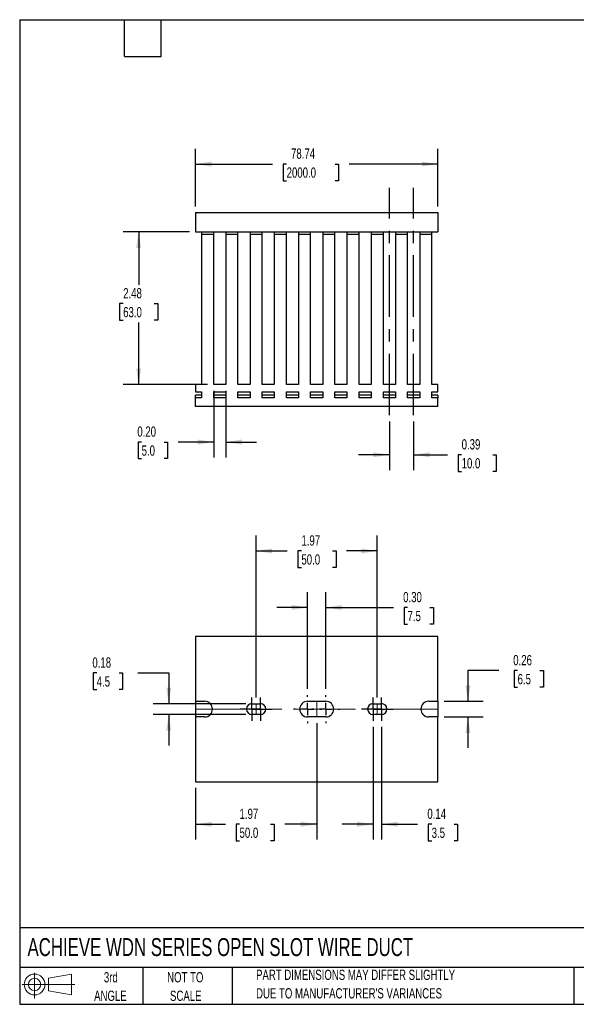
# Model space of a CAD drawing. Header units: inches. Extents: x 0.5 to 21.5, y 0.5 to 16.5.
# Tile 1 of 2: x 0.5 to 9.5, y 0.5 to 16.5. Entities that reach past the tile are written whole.
import ezdxf

# ---------------------------------------------------------------- set-up
doc = ezdxf.new("R2010")
doc.units = ezdxf.units.IN
doc.header["$LTSCALE"] = 2
doc.header["$MEASUREMENT"] = 0
doc.linetypes.add('CENTERX2', pattern=[0.8, 0.5, -0.1, 0.1, -0.1])
doc.layers.add('CENTER', color=40, linetype='CENTERX2')
doc.layers.add('SLD-DEFPOINTS', color=7, linetype='Continuous')
doc.layers.add('DIMENSIONS', color=140, linetype='Continuous', lineweight=25)
doc.layers.add('TEXT', color=140, linetype='Continuous', lineweight=25)
doc.styles.add('SLDTEXTSTYLE0', font='TXT', dxfattribs={"width": 0.7})
doc.dimstyles.new('SLDDIMSTYLE0', dxfattribs={"dimtxt": 0.169922, "dimasz": 0.26, "dimexe": 0, "dimexo": 0.0625, "dimgap": 0.04248, "dimtad": 0, "dimtih": 1, "dimtoh": 1, "dimrnd": 1e-09, "dimzin": 12, "dimdsep": 46, "dimtxsty": 'SLDTEXTSTYLE0', "dimsah": 1, "dimcen": 0.09, "dimadec": 0, "dimazin": 3, "dimtfac": 1, "dimtofl": 0, "dimtmove": 0, "dimatfit": 3, "dimfxl": 0, "dimfrac": 2, "dimtolj": 1, "dimtzin": 12, "dimarcsym": 0})
doc.dimstyles.new('SLDDIMSTYLE1', dxfattribs={"dimtxt": 0.169922, "dimasz": 0.26, "dimexe": 0, "dimexo": 0.0625, "dimgap": 0.04248, "dimtad": 0, "dimtih": 1, "dimtoh": 1, "dimrnd": 1e-09, "dimzin": 0, "dimdsep": 46, "dimtxsty": 'SLDTEXTSTYLE0', "dimsah": 1, "dimcen": 0.09, "dimadec": 0, "dimazin": 0, "dimtfac": 1, "dimtmove": 0, "dimatfit": 0, "dimfxl": 0, "dimfrac": 2, "dimtolj": 1, "dimtzin": 12, "dimarcsym": 0})
doc.dimstyles.new('SLDDIMSTYLE2', dxfattribs={"dimtxt": 0.169922, "dimasz": 0.26, "dimexe": 0, "dimexo": 0.0625, "dimgap": 0.04248, "dimtad": 0, "dimtih": 1, "dimtoh": 1, "dimrnd": 1e-09, "dimdsep": 46, "dimtxsty": 'SLDTEXTSTYLE0', "dimsah": 1, "dimcen": 0.09, "dimadec": 0, "dimazin": 2, "dimtfac": 1, "dimtmove": 0, "dimatfit": 0, "dimfxl": 0, "dimfrac": 2, "dimtolj": 1, "dimtzin": 12, "dimarcsym": 0})

# ---------------------------------------------------------------- blocks, each defined once
blk = doc.blocks.new('Block11')
at = {"color": 7, "linetype": 'Continuous', "lineweight": 18}
for p, q in [((0.204, 0.418), (0.204, 0)), ((0.431, 0.328), (0.801, 0.396)), ((0.431, 0.126), (0.431, 0.328)), ((0.801, 0.396), (0.801, 0.058)), ((0, 0.227), (0.856, 0.227)), ((0.431, 0.126), (0.801, 0.058))]:
    blk.add_line(p, q, dxfattribs=at)
for radius in [0.169, 0.101]:
    blk.add_circle((0.204, 0.227), radius, dxfattribs=at)
blk = doc.blocks.new('Block12')
at = {"layer": 'SLD-DEFPOINTS'}
blk.add_blockref('Block11', (0, 0), dxfattribs=at)
blk = doc.blocks.new('_D')
at = {"layer": 'DIMENSIONS'}
for p, q in [((3.357, 13.467), (3.357, 14.404)), ((7.294, 13.467), (7.294, 14.404)), ((3.357, 14.154), (4.607, 14.154)), ((4.837, 14.154), (4.78, 14.154)), ((4.78, 14.154), (4.78, 13.884)), ((5.625, 14.154), (5.682, 14.154)), ((5.682, 14.154), (5.682, 13.884)), ((7.294, 14.154), (5.855, 14.154)), ((4.78, 13.884), (4.837, 13.884)), ((5.682, 13.884), (5.625, 13.884))]:
    blk.add_line(p, q, dxfattribs=at)
for points in [[(3.357, 14.154), (3.617, 14.114), (3.617, 14.194)], [(7.294, 14.154), (7.034, 14.194), (7.034, 14.114)]]:
    blk.add_solid(points, dxfattribs=at)
at = {"layer": 'DIMENSIONS', "char_height": 0.1667, "attachment_point": 1, "style": 'SLDTEXTSTYLE0'}
for s, insert in [('78.74', (4.908, 14.407)), ('2000.0', (4.837, 14.099))]:
    blk.add_mtext(s, dxfattribs=dict(at, insert=insert))
blk = doc.blocks.new('_D_1')
at = {"layer": 'DIMENSIONS'}
for p, q in [((3.652, 10.471), (3.652, 9.387)), ((3.849, 10.471), (3.849, 9.387)), ((2.481, 9.637), (2.424, 9.637)), ((2.424, 9.637), (2.424, 9.367)), ((2.845, 9.637), (2.902, 9.637)), ((2.902, 9.637), (2.902, 9.367)), ((3.652, 9.637), (3.075, 9.637)), ((3.849, 9.637), (4.349, 9.637)), ((2.424, 9.367), (2.481, 9.367)), ((2.902, 9.367), (2.845, 9.367))]:
    blk.add_line(p, q, dxfattribs=at)
for points in [[(3.652, 9.637), (3.392, 9.677), (3.392, 9.597)], [(3.849, 9.637), (4.109, 9.597), (4.109, 9.677)]]:
    blk.add_solid(points, dxfattribs=at)
at = {"layer": 'DIMENSIONS', "char_height": 0.1667, "attachment_point": 1, "style": 'SLDTEXTSTYLE0'}
for s, insert in [('0.20', (2.411, 9.89)), ('5.0', (2.481, 9.582))]:
    blk.add_mtext(s, dxfattribs=dict(at, insert=insert))
blk = doc.blocks.new('_D_2')
at = {"layer": 'DIMENSIONS'}
for p, q in [((3.257, 13.052), (2.183, 13.052)), ((2.433, 13.052), (2.433, 12.194)), ((2.181, 11.886), (2.124, 11.886)), ((2.124, 11.886), (2.124, 11.616)), ((2.686, 11.886), (2.743, 11.886)), ((2.743, 11.886), (2.743, 11.616)), ((2.124, 11.616), (2.181, 11.616)), ((2.433, 10.571), (2.433, 11.578)), ((2.743, 11.616), (2.686, 11.616)), ((3.552, 10.571), (2.183, 10.571))]:
    blk.add_line(p, q, dxfattribs=at)
for points in [[(2.433, 13.052), (2.393, 12.792), (2.473, 12.792)], [(2.433, 10.571), (2.473, 10.831), (2.393, 10.831)]]:
    blk.add_solid(points, dxfattribs=at)
at = {"layer": 'DIMENSIONS', "char_height": 0.1667, "attachment_point": 1, "style": 'SLDTEXTSTYLE0'}
for s, insert in [('2.48', (2.181, 12.139)), ('63.0', (2.181, 11.831))]:
    blk.add_mtext(s, dxfattribs=dict(at, insert=insert))
blk = doc.blocks.new('_D_3')
at = {"layer": 'DIMENSIONS'}
for p, q in [((6.506, 9.971), (6.506, 9.18)), ((6.9, 9.971), (6.9, 9.18)), ((6.506, 9.43), (6.006, 9.43)), ((6.9, 9.43), (7.449, 9.43)), ((7.68, 9.43), (7.623, 9.43)), ((7.623, 9.43), (7.623, 9.16)), ((8.185, 9.43), (8.242, 9.43)), ((8.242, 9.43), (8.242, 9.16)), ((7.623, 9.16), (7.68, 9.16)), ((8.242, 9.16), (8.185, 9.16))]:
    blk.add_line(p, q, dxfattribs=at)
for points in [[(6.506, 9.43), (6.246, 9.47), (6.246, 9.39)], [(6.9, 9.43), (7.16, 9.39), (7.16, 9.47)]]:
    blk.add_solid(points, dxfattribs=at)
at = {"layer": 'DIMENSIONS', "char_height": 0.1667, "attachment_point": 1, "style": 'SLDTEXTSTYLE0'}
for s, insert in [('0.39', (7.68, 9.683)), ('10.0', (7.68, 9.375))]:
    blk.add_mtext(s, dxfattribs=dict(at, insert=insert))
blk = doc.blocks.new('_D_8')
at = {"layer": 'DIMENSIONS'}
for p, q in [((4.341, 5.485), (4.341, 8.117)), ((6.31, 5.485), (6.31, 8.117)), ((4.341, 7.867), (4.847, 7.867)), ((5.077, 7.867), (5.02, 7.867)), ((5.02, 7.867), (5.02, 7.597)), ((5.582, 7.867), (5.639, 7.867)), ((5.639, 7.867), (5.639, 7.597)), ((6.31, 7.867), (5.812, 7.867)), ((5.02, 7.597), (5.077, 7.597)), ((5.639, 7.597), (5.582, 7.597))]:
    blk.add_line(p, q, dxfattribs=at)
for points in [[(4.341, 7.867), (4.601, 7.827), (4.601, 7.907)], [(6.31, 7.867), (6.05, 7.907), (6.05, 7.827)]]:
    blk.add_solid(points, dxfattribs=at)
at = {"layer": 'DIMENSIONS', "char_height": 0.1667, "attachment_point": 1, "style": 'SLDTEXTSTYLE0'}
for s, insert in [('1.97', (5.077, 8.12)), ('50.0', (5.077, 7.812))]:
    blk.add_mtext(s, dxfattribs=dict(at, insert=insert))
blk = doc.blocks.new('_D_9')
at = {"layer": 'DIMENSIONS'}
for p, q in [((5.325, 5.069), (5.325, 3.176)), ((3.357, 4.016), (3.357, 3.176)), ((3.357, 3.426), (3.842, 3.426)), ((4.072, 3.426), (4.015, 3.426)), ((4.015, 3.426), (4.015, 3.156)), ((4.577, 3.426), (4.634, 3.426)), ((4.634, 3.426), (4.634, 3.156)), ((5.325, 3.426), (4.807, 3.426)), ((4.015, 3.156), (4.072, 3.156)), ((4.634, 3.156), (4.577, 3.156))]:
    blk.add_line(p, q, dxfattribs=at)
for points in [[(3.357, 3.426), (3.617, 3.386), (3.617, 3.466)], [(5.325, 3.426), (5.065, 3.466), (5.065, 3.386)]]:
    blk.add_solid(points, dxfattribs=at)
at = {"layer": 'DIMENSIONS', "char_height": 0.1667, "attachment_point": 1, "style": 'SLDTEXTSTYLE0'}
for s, insert in [('1.97', (4.072, 3.679)), ('50.0', (4.072, 3.371))]:
    blk.add_mtext(s, dxfattribs=dict(at, insert=insert))
blk = doc.blocks.new('_D_10')
at = {"layer": 'DIMENSIONS'}
for p, q in [((8.282, 5.923), (7.782, 5.923)), ((7.782, 5.923), (7.782, 5.425)), ((8.589, 5.923), (8.532, 5.923)), ((8.532, 5.923), (8.532, 5.653)), ((8.952, 5.923), (9.009, 5.923)), ((9.009, 5.923), (9.009, 5.653)), ((8.532, 5.653), (8.589, 5.653)), ((9.009, 5.653), (8.952, 5.653)), ((7.394, 5.425), (8.032, 5.425)), ((7.394, 5.169), (8.032, 5.169)), ((7.782, 5.169), (7.782, 4.669))]:
    blk.add_line(p, q, dxfattribs=at)
for points in [[(7.782, 5.425), (7.822, 5.685), (7.742, 5.685)], [(7.782, 5.169), (7.742, 4.909), (7.822, 4.909)]]:
    blk.add_solid(points, dxfattribs=at)
at = {"layer": 'DIMENSIONS', "char_height": 0.1667, "attachment_point": 1, "style": 'SLDTEXTSTYLE0'}
for s, insert in [('0.26', (8.518, 6.176)), ('6.5', (8.589, 5.868))]:
    blk.add_mtext(s, dxfattribs=dict(at, insert=insert))
blk = doc.blocks.new('_D_11')
at = {"layer": 'DIMENSIONS'}
for p, q in [((6.241, 5.008), (6.241, 3.176)), ((6.378, 5.008), (6.378, 3.176)), ((6.241, 3.426), (5.741, 3.426)), ((6.378, 3.426), (6.963, 3.426)), ((7.193, 3.426), (7.136, 3.426)), ((7.136, 3.426), (7.136, 3.156)), ((7.557, 3.426), (7.614, 3.426)), ((7.614, 3.426), (7.614, 3.156)), ((7.136, 3.156), (7.193, 3.156)), ((7.614, 3.156), (7.557, 3.156))]:
    blk.add_line(p, q, dxfattribs=at)
for points in [[(6.241, 3.426), (5.981, 3.466), (5.981, 3.386)], [(6.378, 3.426), (6.638, 3.386), (6.638, 3.466)]]:
    blk.add_solid(points, dxfattribs=at)
at = {"layer": 'DIMENSIONS', "char_height": 0.1667, "attachment_point": 1, "style": 'SLDTEXTSTYLE0'}
for s, insert in [('0.14', (7.123, 3.679)), ('3.5', (7.193, 3.371))]:
    blk.add_mtext(s, dxfattribs=dict(at, insert=insert))
blk = doc.blocks.new('_D_12')
at = {"layer": 'DIMENSIONS'}
for p, q in [((5.178, 5.625), (5.178, 7.198)), ((5.473, 5.625), (5.473, 7.198)), ((5.178, 6.948), (4.678, 6.948)), ((5.473, 6.948), (6.571, 6.948)), ((6.801, 6.948), (6.744, 6.948)), ((6.744, 6.948), (6.744, 6.678)), ((7.165, 6.948), (7.222, 6.948)), ((7.222, 6.948), (7.222, 6.678)), ((6.744, 6.678), (6.801, 6.678)), ((7.222, 6.678), (7.165, 6.678))]:
    blk.add_line(p, q, dxfattribs=at)
for points in [[(5.178, 6.948), (4.918, 6.988), (4.918, 6.908)], [(5.473, 6.948), (5.733, 6.908), (5.733, 6.988)]]:
    blk.add_solid(points, dxfattribs=at)
at = {"layer": 'DIMENSIONS', "char_height": 0.1667, "attachment_point": 1, "style": 'SLDTEXTSTYLE0'}
for s, insert in [('0.30', (6.73, 7.201)), ('7.5', (6.801, 6.893))]:
    blk.add_mtext(s, dxfattribs=dict(at, insert=insert))
blk = doc.blocks.new('_D_13')
at = {"layer": 'DIMENSIONS'}
for p, q in [((1.751, 5.884), (1.694, 5.884)), ((1.694, 5.884), (1.694, 5.614)), ((2.115, 5.884), (2.172, 5.884)), ((2.172, 5.884), (2.172, 5.614)), ((2.421, 5.884), (2.921, 5.884)), ((2.921, 5.884), (2.921, 5.385)), ((1.694, 5.614), (1.751, 5.614)), ((2.172, 5.614), (2.115, 5.614)), ((4.172, 5.385), (2.671, 5.385)), ((4.172, 5.208), (2.671, 5.208)), ((2.921, 5.208), (2.921, 4.708))]:
    blk.add_line(p, q, dxfattribs=at)
for points in [[(2.921, 5.385), (2.961, 5.645), (2.881, 5.645)], [(2.921, 5.208), (2.881, 4.948), (2.961, 4.948)]]:
    blk.add_solid(points, dxfattribs=at)
at = {"layer": 'DIMENSIONS', "char_height": 0.1667, "attachment_point": 1, "style": 'SLDTEXTSTYLE0'}
for s, insert in [('0.18', (1.681, 6.137)), ('4.5', (1.751, 5.829))]:
    blk.add_mtext(s, dxfattribs=dict(at, insert=insert))
blk = doc.blocks.new('SW_CENTERMARKSYMBOL_0')
at = {"layer": 'CENTER', "color": 0}
for p, q in [((0, 0.1), (0, 0.189)), ((-0.1, 0), (-0.189, 0)), ((0, 0), (-0.1, 0)), ((0, 0), (0, 0.1)), ((0, 0), (0, -0.1)), ((0, 0), (0.1, 0)), ((0.1, 0), (0.189, 0)), ((0, -0.1), (0, -0.189))]:
    blk.add_line(p, q, dxfattribs=at)
blk = doc.blocks.new('SW_CENTERMARKSYMBOL_1')
at = {"layer": 'CENTER', "color": 0}
for p, q in [((0, 0.1), (0, 0.189)), ((-0.1, 0), (-0.189, 0)), ((0, 0), (-0.1, 0)), ((0, 0), (0, 0.1)), ((0, 0), (0, -0.1)), ((0, 0), (0.1, 0)), ((0.1, 0), (0.189, 0)), ((0, -0.1), (0, -0.189))]:
    blk.add_line(p, q, dxfattribs=at)
blk = doc.blocks.new('SW_CENTERMARKSYMBOL_2')
at = {"layer": 'CENTER', "color": 0}
for p, q in [((0, 0.2), (0, 0.228)), ((-0.2, 0), (-0.228, 0)), ((0, 0), (-0.1, 0)), ((0, 0), (0, 0.1)), ((0, 0), (0, -0.1)), ((0, 0), (0.1, 0)), ((0.2, 0), (0.228, 0)), ((0, -0.2), (0, -0.228))]:
    blk.add_line(p, q, dxfattribs=at)
blk = doc.blocks.new('SW_CENTERMARKSYMBOL_3')
at = {"layer": 'CENTER', "color": 0}
for p, q in [((0, 0.2), (0, 0.228)), ((-0.2, 0), (-0.228, 0)), ((0, 0), (-0.1, 0)), ((0, 0), (0, 0.1)), ((0, 0), (0, -0.1)), ((0, 0), (0.1, 0)), ((0.2, 0), (0.228, 0)), ((0, -0.2), (0, -0.228))]:
    blk.add_line(p, q, dxfattribs=at)
blk = doc.blocks.new('SW_CENTERMARKSYMBOL_4')
at = {"layer": 'CENTER', "color": 0}
for p, q in [((0, 0.1), (0, 0.189)), ((-0.1, 0), (-0.189, 0)), ((0, 0), (-0.1, 0)), ((0, 0), (0, 0.1)), ((0, 0), (0, -0.1)), ((0, 0), (0.1, 0)), ((0.1, 0), (0.189, 0)), ((0, -0.1), (0, -0.189))]:
    blk.add_line(p, q, dxfattribs=at)
blk = doc.blocks.new('SW_CENTERMARKSYMBOL_5')
at = {"layer": 'CENTER', "color": 0}
for p, q in [((0, 0.1), (0, 0.189)), ((-0.1, 0), (-0.189, 0)), ((0, 0), (-0.1, 0)), ((0, 0), (0, 0.1)), ((0, 0), (0, -0.1)), ((0, 0), (0.1, 0)), ((0.1, 0), (0.189, 0)), ((0, -0.1), (0, -0.189))]:
    blk.add_line(p, q, dxfattribs=at)

msp = doc.modelspace()

# ---------------------------------------------------------------- linework, layer by layer
for p, q in [((3.357, 13.367), (3.357, 13.052)), ((3.357, 13.367), (7.294, 13.367)), ((7.294, 13.367), (7.294, 13.052)), ((3.357, 13.052), (7.294, 13.052)), ((3.455, 13.052), (3.455, 13.012)), ((3.455, 13.012), (3.455, 10.571)), ((3.652, 13.012), (3.455, 13.012)), ((3.652, 13.012), (3.652, 13.052)), ((3.652, 10.571), (3.652, 13.012)), ((3.849, 13.052), (3.849, 13.012)), ((3.849, 13.012), (3.849, 10.571)), ((4.046, 13.012), (3.849, 13.012)), ((4.046, 13.012), (4.046, 13.052)), ((4.046, 10.571), (4.046, 13.012)), ((4.243, 13.052), (4.243, 13.012)), ((4.243, 13.012), (4.243, 10.571)), ((4.439, 13.012), (4.243, 13.012)), ((4.439, 13.012), (4.439, 13.052)), ((4.439, 10.571), (4.439, 13.012)), ((4.636, 13.052), (4.636, 13.012)), ((4.636, 13.012), (4.636, 10.571)), ((4.833, 13.012), (4.636, 13.012)), ((4.833, 13.012), (4.833, 13.052)), ((4.833, 10.571), (4.833, 13.012)), ((5.03, 13.052), (5.03, 13.012)), ((5.03, 13.012), (5.03, 10.571)), ((5.227, 13.012), (5.03, 13.012)), ((5.227, 13.012), (5.227, 13.052)), ((5.227, 10.571), (5.227, 13.012)), ((5.424, 13.052), (5.424, 13.012)), ((5.424, 13.012), (5.424, 10.571)), ((5.621, 13.012), (5.424, 13.012)), ((5.621, 13.012), (5.621, 13.052)), ((5.621, 10.571), (5.621, 13.012)), ((5.817, 13.052), (5.817, 13.012)), ((5.817, 13.012), (5.817, 10.571)), ((6.014, 13.012), (5.817, 13.012)), ((6.014, 13.012), (6.014, 13.052)), ((6.014, 10.571), (6.014, 13.012)), ((6.211, 13.052), (6.211, 13.012)), ((6.211, 13.012), (6.211, 10.571)), ((6.408, 13.012), (6.211, 13.012)), ((6.408, 13.012), (6.408, 13.052)), ((6.408, 10.571), (6.408, 13.012)), ((6.605, 13.052), (6.605, 13.012)), ((6.605, 13.012), (6.605, 10.571)), ((6.802, 13.012), (6.605, 13.012)), ((6.802, 13.012), (6.802, 13.052)), ((6.802, 10.571), (6.802, 13.012)), ((6.999, 13.052), (6.999, 13.012)), ((6.999, 13.012), (6.999, 10.571)), ((7.195, 13.012), (6.999, 13.012)), ((7.195, 13.012), (7.195, 13.052)), ((7.195, 10.571), (7.195, 13.012)), ((3.357, 10.571), (3.357, 10.453)), ((3.455, 10.571), (3.357, 10.571)), ((3.849, 10.571), (3.652, 10.571)), ((4.243, 10.571), (4.046, 10.571)), ((4.636, 10.571), (4.439, 10.571)), ((5.03, 10.571), (4.833, 10.571)), ((5.424, 10.571), (5.227, 10.571)), ((5.817, 10.571), (5.621, 10.571)), ((6.211, 10.571), (6.014, 10.571)), ((6.605, 10.571), (6.408, 10.571)), ((6.999, 10.571), (6.802, 10.571)), ((7.294, 10.571), (7.195, 10.571)), ((7.294, 10.453), (7.294, 10.571)), ((3.357, 10.453), (3.455, 10.453)), ((3.455, 10.401), (3.357, 10.401)), ((3.357, 10.355), (3.357, 10.401)), ((3.455, 10.453), (3.455, 10.355)), ((3.652, 10.355), (3.652, 10.453)), ((3.652, 10.453), (3.849, 10.453)), ((3.849, 10.401), (3.652, 10.401)), ((3.849, 10.453), (3.849, 10.355)), ((4.046, 10.355), (4.046, 10.453)), ((4.046, 10.453), (4.243, 10.453)), ((4.243, 10.401), (4.046, 10.401)), ((4.243, 10.453), (4.243, 10.355)), ((4.439, 10.355), (4.439, 10.453)), ((4.439, 10.453), (4.636, 10.453)), ((4.636, 10.401), (4.439, 10.401)), ((4.636, 10.453), (4.636, 10.355)), ((4.833, 10.355), (4.833, 10.453)), ((4.833, 10.453), (5.03, 10.453)), ((5.03, 10.401), (4.833, 10.401)), ((5.03, 10.453), (5.03, 10.355)), ((5.227, 10.355), (5.227, 10.453)), ((5.227, 10.453), (5.424, 10.453)), ((5.424, 10.401), (5.227, 10.401)), ((5.424, 10.453), (5.424, 10.355)), ((5.621, 10.355), (5.621, 10.453)), ((5.621, 10.453), (5.817, 10.453)), ((5.817, 10.401), (5.621, 10.401)), ((5.817, 10.453), (5.817, 10.355)), ((6.014, 10.355), (6.014, 10.453)), ((6.014, 10.453), (6.211, 10.453)), ((6.211, 10.401), (6.014, 10.401)), ((6.211, 10.453), (6.211, 10.355)), ((6.408, 10.355), (6.408, 10.453)), ((6.408, 10.453), (6.605, 10.453)), ((6.605, 10.401), (6.408, 10.401)), ((6.605, 10.453), (6.605, 10.355)), ((6.802, 10.355), (6.802, 10.453)), ((6.802, 10.453), (6.999, 10.453)), ((6.999, 10.401), (6.802, 10.401)), ((6.999, 10.453), (6.999, 10.355)), ((7.195, 10.453), (7.294, 10.453)), ((7.195, 10.355), (7.195, 10.453)), ((7.294, 10.401), (7.195, 10.401)), ((7.294, 10.401), (7.294, 10.355)), ((3.357, 10.217), (3.357, 10.355)), ((3.455, 10.355), (3.357, 10.355)), ((3.849, 10.355), (3.652, 10.355)), ((4.243, 10.355), (4.046, 10.355)), ((4.636, 10.355), (4.439, 10.355)), ((5.03, 10.355), (4.833, 10.355)), ((5.424, 10.355), (5.227, 10.355)), ((5.817, 10.355), (5.621, 10.355)), ((6.211, 10.355), (6.014, 10.355)), ((6.605, 10.355), (6.408, 10.355)), ((6.999, 10.355), (6.802, 10.355)), ((7.294, 10.355), (7.195, 10.355)), ((7.294, 10.217), (7.294, 10.355)), ((7.294, 10.217), (3.357, 10.217)), ((3.357, 6.478), (3.357, 5.425)), ((7.294, 6.478), (3.357, 6.478)), ((7.294, 5.425), (7.294, 6.478)), ((3.357, 5.425), (3.504, 5.425)), ((3.357, 5.425), (3.357, 5.169)), ((4.272, 5.385), (4.41, 5.385)), ((5.178, 5.425), (5.473, 5.425)), ((6.241, 5.385), (6.378, 5.385)), ((7.146, 5.425), (7.294, 5.425)), ((7.294, 5.425), (7.294, 5.169)), ((3.357, 5.169), (3.357, 4.116)), ((3.504, 5.169), (3.357, 5.169)), ((4.41, 5.208), (4.272, 5.208)), ((5.473, 5.169), (5.178, 5.169)), ((6.378, 5.208), (6.241, 5.208)), ((7.294, 5.169), (7.146, 5.169)), ((7.294, 4.116), (7.294, 5.169)), ((3.357, 4.116), (7.294, 4.116))]:
    msp.add_line(p, q)
at = {"color": 7, "linetype": 'CENTERX2', "lineweight": 18}
for p, q in [((3.357, 5.297), (7.294, 5.297)), ((4.341, 5.385), (4.341, 5.208)), ((5.325, 5.425), (5.325, 5.169)), ((6.31, 5.385), (6.31, 5.208))]:
    msp.add_line(p, q, dxfattribs=at)
for centre, radius, start, end in [((3.504, 5.297), 0.128, 270, 90), ((4.272, 5.297), 0.0886, 90, 270), ((4.41, 5.297), 0.0886, 270, 90), ((5.178, 5.297), 0.128, 90, 270), ((5.473, 5.297), 0.128, 270, 90), ((6.241, 5.297), 0.0886, 90, 270), ((6.378, 5.297), 0.0886, 270, 90), ((7.146, 5.297), 0.128, 90, 270)]:
    msp.add_arc(centre, radius, start, end)
at = {"layer": 'CENTER'}
for p, q in [((6.506, 10.071), (6.506, 13.768)), ((6.9, 10.071), (6.9, 13.768))]:
    msp.add_line(p, q, dxfattribs=at)
at = {"layer": 'TEXT'}
for p, q in [((0.5, 16.5), (21.5, 16.5)), ((0.5, 16.5), (0.5, 0.5)), ((2.2, 15.9), (2.2, 16.5)), ((2.8, 15.9), (2.8, 16.5)), ((2.2, 15.9), (2.8, 15.9)), ((21.5, 1.742), (0.5, 1.742)), ((21.5, 1.1), (0.5, 1.1)), ((2.5, 1.1), (2.5, 0.5)), ((3.954, 1.1), (3.954, 0.5)), ((9.5, 1.1), (9.5, 0.5)), ((0.5, 0.5), (21.5, 0.5))]:
    msp.add_line(p, q, dxfattribs=at)

# ---------------------------------------------------------------- block references
at = {"layer": 'CENTER'}
for name, p in [('SW_CENTERMARKSYMBOL_0', (4.272, 5.297)), ('SW_CENTERMARKSYMBOL_1', (4.41, 5.297)), ('SW_CENTERMARKSYMBOL_2', (5.178, 5.297)), ('SW_CENTERMARKSYMBOL_3', (5.473, 5.297)), ('SW_CENTERMARKSYMBOL_4', (6.241, 5.297)), ('SW_CENTERMARKSYMBOL_5', (6.378, 5.297))]:
    msp.add_blockref(name, p, dxfattribs=at)
at = {"layer": 'SLD-DEFPOINTS'}
msp.add_blockref('Block12', (0.538, 0.595), dxfattribs=at)

# ---------------------------------------------------------------- texts
at = {"layer": 'TEXT', "style": 'SLDTEXTSTYLE0'}
for s, insert, char_height, attachment_point in [('ACHIEVE WDN SERIES OPEN SLOT WIRE DUCT', (0.627, 1.576), 0.29167, 1), ('3rd', (1.981, 1.023), 0.1667, 2), ('NOT TO', (3.19, 1.023), 0.1667, 2), ('PART DIMENSIONS MAY DIFFER SLIGHTLY', (4.34, 1.063), 0.16667, 1), ('ANGLE', (1.974, 0.722), 0.1667, 2), ('SCALE', (3.198, 0.722), 0.1667, 2), ("DUE TO MANUFACTURER'S VARIANCES", (4.34, 0.762), 0.16667, 1)]:
    msp.add_mtext(s, dxfattribs=dict(at, insert=insert, char_height=char_height, attachment_point=attachment_point))

# ---------------------------------------------------------------- dimensions: what is measured, and where the dimension line sits
at = {"layer": 'DIMENSIONS'}
for base, p1, p2, dimstyle, picture, middle in [((7.294, 14.154), (3.357, 13.367), (7.294, 13.367), 'SLDDIMSTYLE0', '_D', (5.231, 14.154)), ((3.652, 9.637), (3.849, 10.571), (3.652, 10.571), 'SLDDIMSTYLE1', '_D_1', (2.663, 9.637)), ((6.506, 9.43), (6.9, 10.071), (6.506, 10.071), 'SLDDIMSTYLE2', '_D_3', (7.932, 9.43)), ((5.4729, 6.9483), (5.1777, 5.5247), (5.4729, 5.5247), 'SLDDIMSTYLE1', '_D_12', (6.9828, 6.9483)), ((6.378, 3.426), (6.241, 5.108), (6.378, 5.108), 'SLDDIMSTYLE2', '_D_11', (7.375, 3.426))]:
    dim = msp.add_linear_dim(base=base, p1=p1, p2=p2, dimstyle=dimstyle, dxfattribs=at)
    dim.commit()
    dim.dimension.update_dxf_attribs({"geometry": picture, "text_midpoint": middle, "dimtype": 160})
for base, p1, p2, angle, dimstyle, picture, middle in [((2.433, 13.052), (3.652, 10.571), (3.357, 13.052), 90, 'SLDDIMSTYLE0', '_D_2', (2.433, 11.886)), ((4.341, 7.867), (6.31, 5.385), (4.341, 5.385), 0, 'SLDDIMSTYLE0', '_D_8', (5.33, 7.867)), ((2.921, 5.208), (4.272, 5.385), (4.272, 5.208), 90, 'SLDDIMSTYLE2', '_D_13', (2.921, 5.884)), ((7.782, 5.169), (7.294, 5.425), (7.294, 5.169), 90, 'SLDDIMSTYLE2', '_D_10', (7.782, 5.923)), ((5.325, 3.426), (3.357, 4.116), (5.325, 5.169), 0, 'SLDDIMSTYLE0', '_D_9', (4.325, 3.426))]:
    dim = msp.add_linear_dim(base=base, p1=p1, p2=p2, angle=angle, dimstyle=dimstyle, dxfattribs=at)
    dim.commit()
    dim.dimension.update_dxf_attribs({"geometry": picture, "text_midpoint": middle, "dimtype": 160})

doc.saveas('drawing.dxf')
